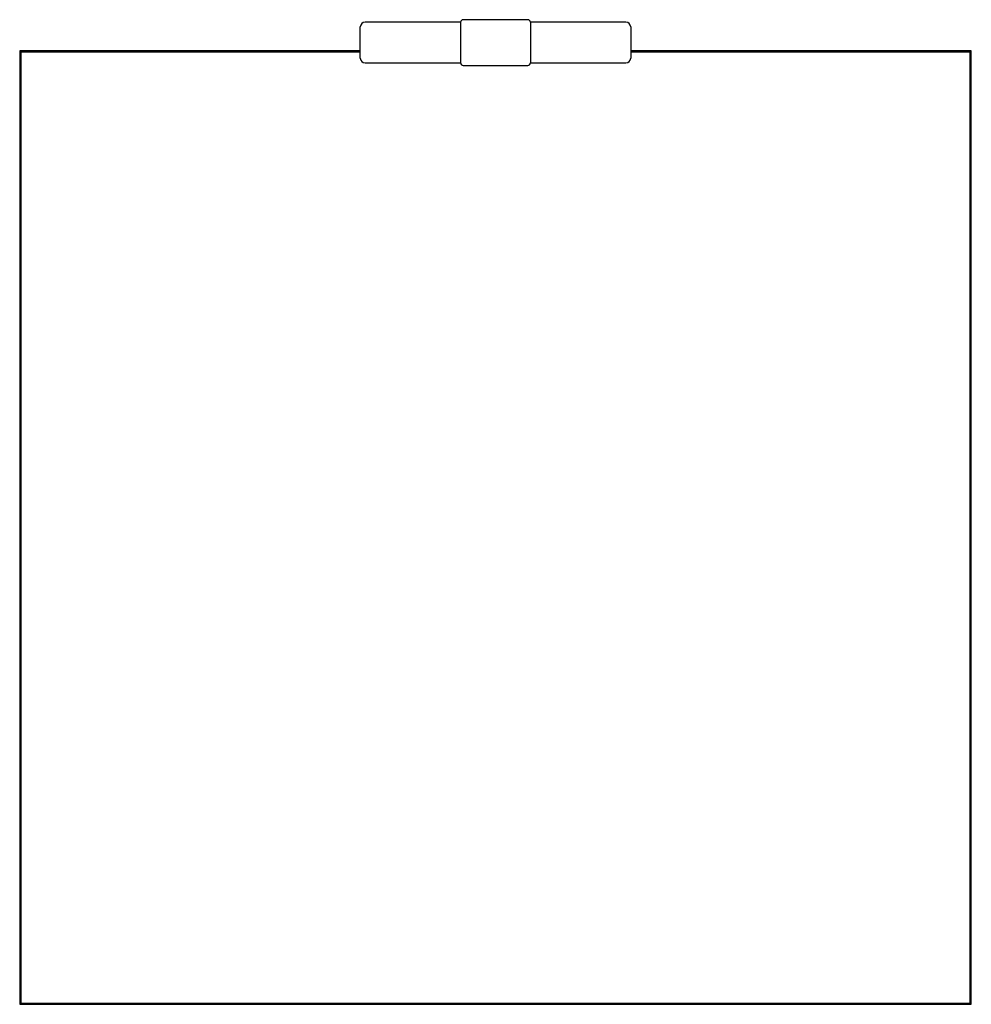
# Model space of a CAD drawing. Header units: millimetres. Extents: x 3302.602 to 3303.394, y 2376.093 to 2376.912.
import ezdxf

# ---------------------------------------------------------------- set-up
doc = ezdxf.new("R2010")
doc.units = ezdxf.units.MM
doc.layers.add('SANINDUSA', color=3, linetype='Continuous')

msp = doc.modelspace()

# ---------------------------------------------------------------- linework, layer by layer
at = {"layer": 'SANINDUSA'}
for p, q in [((3303.02486, 2376.91184), (3302.97086, 2376.91184)), ((3302.88536, 2376.87984), (3302.88536, 2376.90584)), ((3302.96886, 2376.90984), (3302.88936, 2376.90984)), ((3302.96886, 2376.90984), (3302.96886, 2376.87584)), ((3303.10636, 2376.90984), (3303.02686, 2376.90984)), ((3303.02686, 2376.90984), (3303.02686, 2376.87584)), ((3303.11036, 2376.90584), (3303.11036, 2376.87984)), ((3302.88536, 2376.88584), (3302.60186, 2376.88584)), ((3302.60186, 2376.88584), (3302.60186, 2376.09284)), ((3303.39386, 2376.88584), (3303.11036, 2376.88584)), ((3303.39386, 2376.09284), (3303.39386, 2376.88584)), ((3302.88536, 2376.88484), (3302.60286, 2376.88484)), ((3302.60286, 2376.88484), (3302.60286, 2376.09384)), ((3303.39286, 2376.88484), (3303.11036, 2376.88484)), ((3303.39286, 2376.09384), (3303.39286, 2376.88484)), ((3302.88936, 2376.87584), (3302.96886, 2376.87584)), ((3302.97086, 2376.87384), (3303.02486, 2376.87384)), ((3303.02686, 2376.87584), (3303.10636, 2376.87584)), ((3302.60186, 2376.09284), (3303.39386, 2376.09284)), ((3302.60286, 2376.09384), (3303.39286, 2376.09384))]:
    msp.add_line(p, q, dxfattribs=at)
for centre, radius, start, end in [((3302.97086, 2376.90984), 0.002, 90, 180), ((3303.02486, 2376.90984), 0.002, 0, 90), ((3302.88936, 2376.90584), 0.004, 90, 180), ((3303.10636, 2376.90584), 0.004, 0, 90), ((3302.88936, 2376.87984), 0.004, 180, 270), ((3303.10636, 2376.87984), 0.004, 270, 0), ((3302.97086, 2376.87584), 0.002, 180, 270), ((3303.02486, 2376.87584), 0.002, 270, 0)]:
    msp.add_arc(centre, radius, start, end, dxfattribs=at)

doc.saveas('drawing.dxf')
